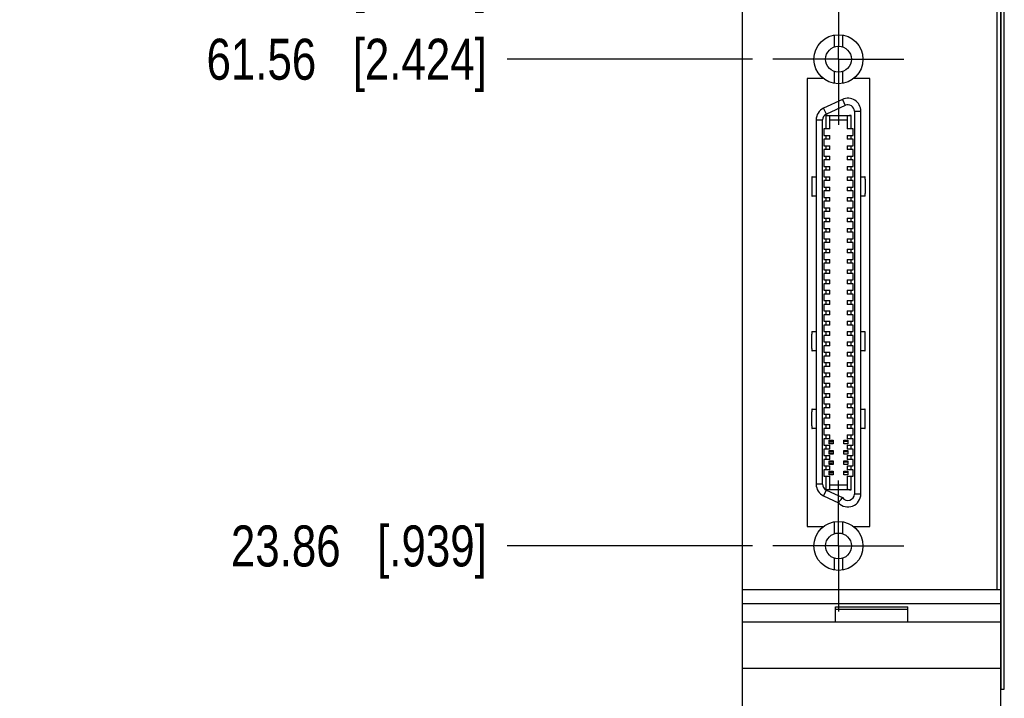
# Model space of a CAD drawing. Header units: inches. Extents: x 0.2 to 16.8, y 0.2 to 10.8.
# Tile 3 of 12: x 6.3 to 9.3, y 3.9 to 5.9. Entities that reach past the tile are written whole.
import ezdxf

# ---------------------------------------------------------------- set-up
doc = ezdxf.new("R2010")
doc.units = ezdxf.units.IN
doc.header["$LTSCALE"] = 0.935
doc.header["$MEASUREMENT"] = 0
doc.linetypes.add('CENTER', pattern=[0.6, 0.375, -0.075, 0.075, -0.075])
doc.layers.get('0').update_dxf_attribs({"linetype": 'CONTINUOUS'})
doc.layers.add('DEFAULT_1', color=7, linetype='CENTER')
doc.layers.add('DIMENSIONS', color=7, linetype='CONTINUOUS')
doc.styles.get("Standard").update_dxf_attribs({"font": 'txt', "width": 0.8})
doc.dimstyles.new('DIMSTYLE_1', dxfattribs={"dimtxt": 0.125, "dimasz": 0.18, "dimexe": 0.125, "dimexo": 0.0625, "dimgap": 0.03125, "dimtad": 0, "dimtih": 1, "dimtoh": 1, "dimdec": 3, "dimzin": 0, "dimdsep": 46, "dimtxsty": 'STANDARD', "dimblk": '_FILLED', "dimblk1": '_FILLED', "dimblk2": '_FILLED', "dimcen": 0.09, "dimadec": 3, "dimazin": 0, "dimtp": 0.01, "dimtm": 0.01, "dimtfac": 1, "dimtdec": 3, "dimtofl": 0, "dimtmove": 0, "dimatfit": 3, "dimldrblk": '_FILLED', "dimfxl": 1, "dimtolj": 1, "dimtzin": 0, "dimarcsym": 0})

# ---------------------------------------------------------------- blocks, each defined once
blk = doc.blocks.new('*D0')
at = {"layer": 'DIMENSIONS', "color": 2, "linetype": 'CONTINUOUS'}
blk.add_line((8.5105, 4.3192), (7.7625, 4.3192), dxfattribs=at)
at = {"layer": 'DIMENSIONS', "color": 2, "linetype": 'CONTINUOUS', "insert": (7.7, 4.3817), "char_height": 0.125, "width": 1.225, "attachment_point": 3, "line_spacing_factor": 0.9}
blk.add_mtext('23.86{\\ftxt.shx;\\W1.000000;\\H0.125000; }[.939]', dxfattribs=at)
blk = doc.blocks.new('_FILLED')
at = {"color": 0, "linetype": 'BYBLOCK'}
blk.add_solid([(0, 0), (-1, 0.174), (-1, -0.174)], dxfattribs=at)
blk = doc.blocks.new('*D2')
at = {"layer": 'DIMENSIONS', "color": 2, "linetype": 'CONTINUOUS'}
blk.add_line((8.5105, 5.8034), (7.7625, 5.8034), dxfattribs=at)
at = {"layer": 'DIMENSIONS', "color": 2, "linetype": 'CONTINUOUS', "insert": (7.7, 5.8659), "char_height": 0.125, "width": 1.325, "attachment_point": 3, "line_spacing_factor": 0.9}
blk.add_mtext('61.56{\\ftxt.shx;\\W1.000000;\\H0.125000; }[2.424]', dxfattribs=at)
blk = doc.blocks.new('*D3')
at = {"layer": 'DIMENSIONS', "color": 2, "linetype": 'CONTINUOUS'}
blk.add_line((8.5105, 6.0444), (7.7625, 6.0444), dxfattribs=at)
at = {"layer": 'DIMENSIONS', "color": 2, "linetype": 'CONTINUOUS', "insert": (7.7, 6.1069), "char_height": 0.125, "width": 1.325, "attachment_point": 3, "line_spacing_factor": 0.9}
blk.add_mtext('67.68{\\ftxt.shx;\\W1.000000;\\H0.125000; }[2.665]', dxfattribs=at)
blk = doc.blocks.new('*D4')
at = {"layer": 'DIMENSIONS', "color": 2, "linetype": 'CONTINUOUS'}
blk.add_line((8.5105, 7.5287), (7.7625, 7.5287), dxfattribs=at)
at = {"layer": 'DIMENSIONS', "color": 2, "linetype": 'CONTINUOUS', "insert": (7.7, 7.5912), "char_height": 0.125, "width": 1.425, "attachment_point": 3, "line_spacing_factor": 0.9}
blk.add_mtext('105.38{\\ftxt.shx;\\W1.000000;\\H0.125000; }[4.149]', dxfattribs=at)
blk = doc.blocks.new('*D5')
at = {"layer": 'DIMENSIONS', "color": 2, "linetype": 'CONTINUOUS'}
blk.add_line((8.4175, 8.3226), (7.7625, 8.3226), dxfattribs=at)
at = {"layer": 'DIMENSIONS', "color": 2, "linetype": 'CONTINUOUS', "insert": (7.7, 8.3851), "char_height": 0.125, "width": 1.425, "attachment_point": 3, "line_spacing_factor": 0.9}
blk.add_mtext('125.55{\\ftxt.shx;\\W1.000000;\\H0.125000; }[4.943]', dxfattribs=at)

msp = doc.modelspace()

# ---------------------------------------------------------------- linework, layer by layer
at = {"color": 7, "linetype": 'CONTINUOUS'}
for p, q in [((8.48, 3.1847), (8.48, 8.3226)), ((9.256, 8.3226), (9.256, 4.1867)), ((9.268, 3.1847), (9.268, 8.3226)), ((9.2689, 3.8826), (9.2689, 7.8826)), ((9.2785, 3.8826), (9.2785, 7.8826)), ((9.2787, 3.8826), (9.2787, 7.8826)), ((8.76, 5.8771), (8.76, 5.8407)), ((8.7856, 5.8771), (8.7856, 5.8407)), ((8.6768, 5.7444), (8.6768, 4.3782)), ((8.7258, 5.7444), (8.6768, 5.7444)), ((8.7258, 5.7455), (8.7258, 5.7444)), ((8.76, 5.7662), (8.76, 5.7297)), ((8.7856, 5.7662), (8.7856, 5.7297)), ((8.8198, 5.7444), (8.8198, 5.7455)), ((8.8689, 5.7444), (8.8198, 5.7444)), ((8.8689, 4.3782), (8.8689, 5.7444)), ((8.7849, 5.6806), (8.7275, 5.6538)), ((8.7849, 5.6806), (8.7933, 5.6628)), ((8.7358, 5.636), (8.7275, 5.6538)), ((8.7933, 5.6628), (8.7358, 5.636)), ((8.7047, 5.6182), (8.7047, 4.5076)), ((8.7047, 5.6182), (8.7244, 5.6182)), ((8.7244, 4.5076), (8.7244, 5.6182)), ((8.7344, 5.6322), (8.7344, 5.5908)), ((8.7344, 5.6322), (8.8112, 5.6322)), ((8.7463, 5.5908), (8.7463, 5.628)), ((8.7463, 5.6184), (8.7994, 5.6184)), ((8.7994, 5.628), (8.7994, 5.5908)), ((8.8112, 5.5908), (8.8112, 5.6322)), ((8.8213, 5.645), (8.8213, 4.4776)), ((8.8213, 5.645), (8.8409, 5.645)), ((8.8409, 4.4776), (8.8409, 5.645)), ((8.7463, 5.5908), (8.7283, 5.5908)), ((8.7283, 5.5908), (8.7283, 5.5711)), ((8.8173, 5.5908), (8.7994, 5.5908)), ((8.8173, 5.5711), (8.8173, 5.5908)), ((8.7283, 5.5711), (8.7463, 5.5711)), ((8.7463, 5.5593), (8.7283, 5.5593)), ((8.7283, 5.5593), (8.7283, 5.5396)), ((8.7344, 5.5711), (8.7344, 5.5593)), ((8.7463, 5.5593), (8.7463, 5.5711)), ((8.7994, 5.5711), (8.8173, 5.5711)), ((8.7994, 5.5711), (8.7994, 5.5593)), ((8.8173, 5.5593), (8.7994, 5.5593)), ((8.8112, 5.5593), (8.8112, 5.5711)), ((8.8173, 5.5396), (8.8173, 5.5593)), ((8.7283, 5.5396), (8.7463, 5.5396)), ((8.7463, 5.5278), (8.7283, 5.5278)), ((8.7283, 5.5278), (8.7283, 5.5082)), ((8.7344, 5.5396), (8.7344, 5.5278)), ((8.7463, 5.5278), (8.7463, 5.5396)), ((8.7994, 5.5396), (8.8173, 5.5396)), ((8.7994, 5.5396), (8.7994, 5.5278)), ((8.8173, 5.5278), (8.7994, 5.5278)), ((8.8112, 5.5278), (8.8112, 5.5396)), ((8.8173, 5.5082), (8.8173, 5.5278)), ((8.7283, 5.5082), (8.7463, 5.5082)), ((8.7344, 5.5082), (8.7344, 5.4963)), ((8.7463, 5.4963), (8.7463, 5.5082)), ((8.7994, 5.5082), (8.8173, 5.5082)), ((8.7994, 5.5082), (8.7994, 5.4963)), ((8.8112, 5.4963), (8.8112, 5.5082)), ((8.7463, 5.4963), (8.7283, 5.4963)), ((8.7283, 5.4963), (8.7283, 5.4767)), ((8.7283, 5.4767), (8.7463, 5.4767)), ((8.7344, 5.4767), (8.7344, 5.4648)), ((8.7463, 5.4648), (8.7463, 5.4767)), ((8.8173, 5.4963), (8.7994, 5.4963)), ((8.7994, 5.4767), (8.8173, 5.4767)), ((8.7994, 5.4767), (8.7994, 5.4648)), ((8.8112, 5.4648), (8.8112, 5.4767)), ((8.8173, 5.4767), (8.8173, 5.4963)), ((8.6911, 5.4373), (8.6911, 5.394)), ((8.6922, 5.4452), (8.7047, 5.4452)), ((8.7463, 5.4648), (8.7283, 5.4648)), ((8.7283, 5.4648), (8.7283, 5.4452)), ((8.7283, 5.4452), (8.7463, 5.4452)), ((8.7344, 5.4452), (8.7344, 5.4333)), ((8.7463, 5.4333), (8.7463, 5.4452)), ((8.8173, 5.4648), (8.7994, 5.4648)), ((8.7994, 5.4452), (8.8173, 5.4452)), ((8.7994, 5.4452), (8.7994, 5.4333)), ((8.8112, 5.4333), (8.8112, 5.4452)), ((8.8173, 5.4452), (8.8173, 5.4648)), ((8.8409, 5.4452), (8.8534, 5.4452)), ((8.8545, 5.4373), (8.8545, 5.394)), ((8.7463, 5.4333), (8.7283, 5.4333)), ((8.7283, 5.4333), (8.7283, 5.4137)), ((8.7283, 5.4137), (8.7463, 5.4137)), ((8.7344, 5.4137), (8.7344, 5.4019)), ((8.7463, 5.4019), (8.7463, 5.4137)), ((8.8173, 5.4333), (8.7994, 5.4333)), ((8.7994, 5.4137), (8.8173, 5.4137)), ((8.7994, 5.4137), (8.7994, 5.4019)), ((8.8112, 5.4019), (8.8112, 5.4137)), ((8.8173, 5.4137), (8.8173, 5.4333)), ((8.7047, 5.3861), (8.6922, 5.3861)), ((8.7463, 5.4019), (8.7283, 5.4019)), ((8.7283, 5.4019), (8.7283, 5.3822)), ((8.7283, 5.3822), (8.7463, 5.3822)), ((8.7344, 5.3822), (8.7344, 5.3704)), ((8.7463, 5.3704), (8.7463, 5.3822)), ((8.8173, 5.4019), (8.7994, 5.4019)), ((8.7994, 5.3822), (8.8173, 5.3822)), ((8.7994, 5.3822), (8.7994, 5.3704)), ((8.8112, 5.3704), (8.8112, 5.3822)), ((8.8173, 5.3822), (8.8173, 5.4019)), ((8.8534, 5.3861), (8.8409, 5.3861)), ((8.7463, 5.3704), (8.7283, 5.3704)), ((8.7283, 5.3704), (8.7283, 5.3507)), ((8.7283, 5.3507), (8.7463, 5.3507)), ((8.7344, 5.3507), (8.7344, 5.3389)), ((8.7463, 5.3389), (8.7463, 5.3507)), ((8.8173, 5.3704), (8.7994, 5.3704)), ((8.7994, 5.3507), (8.8173, 5.3507)), ((8.7994, 5.3507), (8.7994, 5.3389)), ((8.8112, 5.3389), (8.8112, 5.3507)), ((8.8173, 5.3507), (8.8173, 5.3704)), ((8.7463, 5.3389), (8.7283, 5.3389)), ((8.7283, 5.3389), (8.7283, 5.3192)), ((8.7283, 5.3192), (8.7463, 5.3192)), ((8.7344, 5.3192), (8.7344, 5.3074)), ((8.7463, 5.3074), (8.7463, 5.3192)), ((8.8173, 5.3389), (8.7994, 5.3389)), ((8.7994, 5.3192), (8.8173, 5.3192)), ((8.7994, 5.3192), (8.7994, 5.3074)), ((8.8112, 5.3074), (8.8112, 5.3192)), ((8.8173, 5.3192), (8.8173, 5.3389)), ((8.7463, 5.3074), (8.7283, 5.3074)), ((8.7283, 5.3074), (8.7283, 5.2877)), ((8.7283, 5.2877), (8.7463, 5.2877)), ((8.7344, 5.2877), (8.7344, 5.2759)), ((8.7463, 5.2759), (8.7463, 5.2877)), ((8.8173, 5.3074), (8.7994, 5.3074)), ((8.7994, 5.2877), (8.8173, 5.2877)), ((8.7994, 5.2877), (8.7994, 5.2759)), ((8.8112, 5.2759), (8.8112, 5.2877)), ((8.8173, 5.2877), (8.8173, 5.3074)), ((8.7463, 5.2759), (8.7283, 5.2759)), ((8.7283, 5.2759), (8.7283, 5.2562)), ((8.8173, 5.2759), (8.7994, 5.2759)), ((8.8173, 5.2562), (8.8173, 5.2759)), ((8.7283, 5.2562), (8.7463, 5.2562)), ((8.7463, 5.2444), (8.7283, 5.2444)), ((8.7283, 5.2444), (8.7283, 5.2247)), ((8.7344, 5.2562), (8.7344, 5.2444)), ((8.7463, 5.2444), (8.7463, 5.2562)), ((8.7994, 5.2562), (8.8173, 5.2562)), ((8.7994, 5.2562), (8.7994, 5.2444)), ((8.8173, 5.2444), (8.7994, 5.2444)), ((8.8112, 5.2444), (8.8112, 5.2562)), ((8.8173, 5.2247), (8.8173, 5.2444)), ((8.7283, 5.2247), (8.7463, 5.2247)), ((8.7463, 5.2129), (8.7283, 5.2129)), ((8.7283, 5.2129), (8.7283, 5.1932)), ((8.7344, 5.2247), (8.7344, 5.2129)), ((8.7463, 5.2129), (8.7463, 5.2247)), ((8.7994, 5.2247), (8.8173, 5.2247)), ((8.7994, 5.2247), (8.7994, 5.2129)), ((8.8173, 5.2129), (8.7994, 5.2129)), ((8.8112, 5.2129), (8.8112, 5.2247)), ((8.8173, 5.1932), (8.8173, 5.2129)), ((8.7283, 5.1932), (8.7463, 5.1932)), ((8.7463, 5.1814), (8.7283, 5.1814)), ((8.7283, 5.1814), (8.7283, 5.1617)), ((8.7344, 5.1932), (8.7344, 5.1814)), ((8.7463, 5.1814), (8.7463, 5.1932)), ((8.7994, 5.1932), (8.8173, 5.1932)), ((8.7994, 5.1932), (8.7994, 5.1814)), ((8.8173, 5.1814), (8.7994, 5.1814)), ((8.8112, 5.1814), (8.8112, 5.1932)), ((8.8173, 5.1617), (8.8173, 5.1814)), ((8.7283, 5.1617), (8.7463, 5.1617)), ((8.7463, 5.1499), (8.7283, 5.1499)), ((8.7283, 5.1499), (8.7283, 5.1302)), ((8.7344, 5.1617), (8.7344, 5.1499)), ((8.7463, 5.1499), (8.7463, 5.1617)), ((8.7994, 5.1617), (8.8173, 5.1617)), ((8.7994, 5.1617), (8.7994, 5.1499)), ((8.8173, 5.1499), (8.7994, 5.1499)), ((8.8112, 5.1499), (8.8112, 5.1617)), ((8.8173, 5.1302), (8.8173, 5.1499)), ((8.7283, 5.1302), (8.7463, 5.1302)), ((8.7463, 5.1184), (8.7283, 5.1184)), ((8.7283, 5.1184), (8.7283, 5.0987)), ((8.7344, 5.1302), (8.7344, 5.1184)), ((8.7463, 5.1184), (8.7463, 5.1302)), ((8.7994, 5.1302), (8.8173, 5.1302)), ((8.7994, 5.1302), (8.7994, 5.1184)), ((8.8173, 5.1184), (8.7994, 5.1184)), ((8.8112, 5.1184), (8.8112, 5.1302)), ((8.8173, 5.0987), (8.8173, 5.1184)), ((8.7283, 5.0987), (8.7463, 5.0987)), ((8.7463, 5.0869), (8.7283, 5.0869)), ((8.7283, 5.0869), (8.7283, 5.0672)), ((8.7344, 5.0987), (8.7344, 5.0869)), ((8.7463, 5.0869), (8.7463, 5.0987)), ((8.7994, 5.0987), (8.8173, 5.0987)), ((8.7994, 5.0987), (8.7994, 5.0869)), ((8.8173, 5.0869), (8.7994, 5.0869)), ((8.8112, 5.0869), (8.8112, 5.0987)), ((8.8173, 5.0672), (8.8173, 5.0869)), ((8.7283, 5.0672), (8.7463, 5.0672)), ((8.7463, 5.0554), (8.7283, 5.0554)), ((8.7283, 5.0554), (8.7283, 5.0357)), ((8.7344, 5.0672), (8.7344, 5.0554)), ((8.7463, 5.0554), (8.7463, 5.0672)), ((8.7994, 5.0672), (8.8173, 5.0672)), ((8.7994, 5.0672), (8.7994, 5.0554)), ((8.8173, 5.0554), (8.7994, 5.0554)), ((8.8112, 5.0554), (8.8112, 5.0672)), ((8.8173, 5.0357), (8.8173, 5.0554)), ((8.7283, 5.0357), (8.7463, 5.0357)), ((8.7463, 5.0239), (8.7283, 5.0239)), ((8.7283, 5.0239), (8.7283, 5.0042)), ((8.7344, 5.0357), (8.7344, 5.0239)), ((8.7463, 5.0239), (8.7463, 5.0357)), ((8.7994, 5.0357), (8.8173, 5.0357)), ((8.7994, 5.0357), (8.7994, 5.0239)), ((8.8173, 5.0239), (8.7994, 5.0239)), ((8.8112, 5.0239), (8.8112, 5.0357)), ((8.8173, 5.0042), (8.8173, 5.0239)), ((8.7283, 5.0042), (8.7463, 5.0042)), ((8.7463, 4.9924), (8.7283, 4.9924)), ((8.7283, 4.9924), (8.7283, 4.9727)), ((8.7344, 5.0042), (8.7344, 4.9924)), ((8.7463, 4.9924), (8.7463, 5.0042)), ((8.7994, 5.0042), (8.8173, 5.0042)), ((8.7994, 5.0042), (8.7994, 4.9924)), ((8.8173, 4.9924), (8.7994, 4.9924)), ((8.8112, 4.9924), (8.8112, 5.0042)), ((8.8173, 4.9727), (8.8173, 4.9924)), ((8.6911, 4.9215), (8.6911, 4.9648)), ((8.6922, 4.9727), (8.7047, 4.9727)), ((8.7283, 4.9727), (8.7463, 4.9727)), ((8.7463, 4.9609), (8.7283, 4.9609)), ((8.7283, 4.9609), (8.7283, 4.9412)), ((8.7344, 4.9727), (8.7344, 4.9609)), ((8.7463, 4.9609), (8.7463, 4.9727)), ((8.7994, 4.9727), (8.8173, 4.9727)), ((8.7994, 4.9727), (8.7994, 4.9609)), ((8.8173, 4.9609), (8.7994, 4.9609)), ((8.8112, 4.9609), (8.8112, 4.9727)), ((8.8173, 4.9412), (8.8173, 4.9609)), ((8.8409, 4.9727), (8.8534, 4.9727)), ((8.8545, 4.9215), (8.8545, 4.9648)), ((8.7283, 4.9412), (8.7463, 4.9412)), ((8.7463, 4.9294), (8.7283, 4.9294)), ((8.7283, 4.9294), (8.7283, 4.9097)), ((8.7344, 4.9412), (8.7344, 4.9294)), ((8.7463, 4.9294), (8.7463, 4.9412)), ((8.7994, 4.9412), (8.8173, 4.9412)), ((8.7994, 4.9412), (8.7994, 4.9294)), ((8.8173, 4.9294), (8.7994, 4.9294)), ((8.8112, 4.9294), (8.8112, 4.9412)), ((8.8173, 4.9097), (8.8173, 4.9294)), ((8.7047, 4.9137), (8.6922, 4.9137)), ((8.7283, 4.9097), (8.7463, 4.9097)), ((8.7463, 4.8979), (8.7283, 4.8979)), ((8.7283, 4.8979), (8.7283, 4.8782)), ((8.7344, 4.9097), (8.7344, 4.8979)), ((8.7463, 4.8979), (8.7463, 4.9097)), ((8.7994, 4.9097), (8.8173, 4.9097)), ((8.7994, 4.9097), (8.7994, 4.8979)), ((8.8173, 4.8979), (8.7994, 4.8979)), ((8.8112, 4.8979), (8.8112, 4.9097)), ((8.8173, 4.8782), (8.8173, 4.8979)), ((8.8534, 4.9137), (8.8409, 4.9137)), ((8.7283, 4.8782), (8.7463, 4.8782)), ((8.7463, 4.8664), (8.7283, 4.8664)), ((8.7283, 4.8664), (8.7283, 4.8467)), ((8.7344, 4.8782), (8.7344, 4.8664)), ((8.7463, 4.8664), (8.7463, 4.8782)), ((8.7994, 4.8782), (8.8173, 4.8782)), ((8.7994, 4.8782), (8.7994, 4.8664)), ((8.8173, 4.8664), (8.7994, 4.8664)), ((8.8112, 4.8664), (8.8112, 4.8782)), ((8.8173, 4.8467), (8.8173, 4.8664)), ((8.7283, 4.8467), (8.7463, 4.8467)), ((8.7344, 4.8467), (8.7344, 4.8349)), ((8.7463, 4.8349), (8.7463, 4.8467)), ((8.7994, 4.8467), (8.8173, 4.8467)), ((8.7994, 4.8467), (8.7994, 4.8349)), ((8.8112, 4.8349), (8.8112, 4.8467)), ((8.7463, 4.8349), (8.7283, 4.8349)), ((8.7283, 4.8349), (8.7283, 4.8152)), ((8.7283, 4.8152), (8.7463, 4.8152)), ((8.7344, 4.8152), (8.7344, 4.8034)), ((8.7463, 4.8034), (8.7463, 4.8152)), ((8.8173, 4.8349), (8.7994, 4.8349)), ((8.7994, 4.8152), (8.8173, 4.8152)), ((8.7994, 4.8152), (8.7994, 4.8034)), ((8.8112, 4.8034), (8.8112, 4.8152)), ((8.8173, 4.8152), (8.8173, 4.8349)), ((8.7463, 4.8034), (8.7283, 4.8034)), ((8.7283, 4.8034), (8.7283, 4.7837)), ((8.7283, 4.7837), (8.7463, 4.7837)), ((8.7344, 4.7837), (8.7344, 4.7719)), ((8.7463, 4.7719), (8.7463, 4.7837)), ((8.8173, 4.8034), (8.7994, 4.8034)), ((8.7994, 4.7837), (8.8173, 4.7837)), ((8.7994, 4.7837), (8.7994, 4.7719)), ((8.8112, 4.7719), (8.8112, 4.7837)), ((8.8173, 4.7837), (8.8173, 4.8034)), ((8.7463, 4.7719), (8.7283, 4.7719)), ((8.7283, 4.7719), (8.7283, 4.7522)), ((8.7283, 4.7522), (8.7463, 4.7522)), ((8.7344, 4.7522), (8.7344, 4.7404)), ((8.7463, 4.7404), (8.7463, 4.7522)), ((8.8173, 4.7719), (8.7994, 4.7719)), ((8.7994, 4.7522), (8.8173, 4.7522)), ((8.7994, 4.7522), (8.7994, 4.7404)), ((8.8112, 4.7404), (8.8112, 4.7522)), ((8.8173, 4.7522), (8.8173, 4.7719)), ((8.6911, 4.6853), (8.6911, 4.7286)), ((8.6922, 4.7365), (8.7047, 4.7365)), ((8.7463, 4.7404), (8.7283, 4.7404)), ((8.7283, 4.7404), (8.7283, 4.7207)), ((8.7283, 4.7207), (8.7463, 4.7207)), ((8.7344, 4.7207), (8.7344, 4.7089)), ((8.7463, 4.7089), (8.7463, 4.7207)), ((8.8173, 4.7404), (8.7994, 4.7404)), ((8.7994, 4.7207), (8.8173, 4.7207)), ((8.7994, 4.7207), (8.7994, 4.7089)), ((8.8112, 4.7089), (8.8112, 4.7207)), ((8.8173, 4.7207), (8.8173, 4.7404)), ((8.8409, 4.7365), (8.8534, 4.7365)), ((8.8545, 4.6853), (8.8545, 4.7286)), ((8.7463, 4.7089), (8.7283, 4.7089)), ((8.7283, 4.7089), (8.7283, 4.6893)), ((8.7283, 4.6893), (8.7463, 4.6893)), ((8.7344, 4.6893), (8.7344, 4.6774)), ((8.7463, 4.6774), (8.7463, 4.6893)), ((8.8173, 4.7089), (8.7994, 4.7089)), ((8.7994, 4.6893), (8.8173, 4.6893)), ((8.7994, 4.6893), (8.7994, 4.6774)), ((8.8112, 4.6774), (8.8112, 4.6893)), ((8.8173, 4.6893), (8.8173, 4.7089)), ((8.7047, 4.6774), (8.6922, 4.6774)), ((8.7463, 4.6774), (8.7283, 4.6774)), ((8.7283, 4.6774), (8.7283, 4.6578)), ((8.7283, 4.6578), (8.7463, 4.6578)), ((8.7344, 4.6578), (8.7344, 4.6459)), ((8.7463, 4.6459), (8.7463, 4.6578)), ((8.8173, 4.6774), (8.7994, 4.6774)), ((8.7994, 4.6578), (8.8173, 4.6578)), ((8.7994, 4.6578), (8.7994, 4.6459)), ((8.8112, 4.6459), (8.8112, 4.6578)), ((8.8173, 4.6578), (8.8173, 4.6774)), ((8.8534, 4.6774), (8.8409, 4.6774)), ((8.7463, 4.6459), (8.7283, 4.6459)), ((8.7283, 4.6459), (8.7283, 4.6263)), ((8.7283, 4.6263), (8.7463, 4.6263)), ((8.7344, 4.6263), (8.7344, 4.6145)), ((8.7447, 4.642), (8.7565, 4.642)), ((8.7447, 4.6302), (8.7447, 4.642)), ((8.7565, 4.6381), (8.7447, 4.6381)), ((8.7447, 4.6341), (8.7531, 4.6341)), ((8.7565, 4.6302), (8.7447, 4.6302)), ((8.7463, 4.6145), (8.7463, 4.6263)), ((8.7531, 4.6341), (8.7531, 4.6302)), ((8.7565, 4.642), (8.7565, 4.6302)), ((8.7892, 4.642), (8.801, 4.642)), ((8.7892, 4.6302), (8.7892, 4.642)), ((8.801, 4.6381), (8.7892, 4.6381)), ((8.801, 4.6302), (8.7892, 4.6302)), ((8.7925, 4.642), (8.7925, 4.6381)), ((8.8173, 4.6459), (8.7994, 4.6459)), ((8.7994, 4.6263), (8.8173, 4.6263)), ((8.7994, 4.6263), (8.7994, 4.6145)), ((8.801, 4.642), (8.801, 4.6302)), ((8.8112, 4.6145), (8.8112, 4.6263)), ((8.8173, 4.6263), (8.8173, 4.6459)), ((8.7463, 4.6145), (8.7283, 4.6145)), ((8.7283, 4.6145), (8.7283, 4.5948)), ((8.7447, 4.6105), (8.7565, 4.6105)), ((8.7447, 4.5987), (8.7447, 4.6105)), ((8.7565, 4.6066), (8.7447, 4.6066)), ((8.7447, 4.6026), (8.7531, 4.6026)), ((8.7565, 4.5987), (8.7447, 4.5987)), ((8.7531, 4.6026), (8.7531, 4.5987)), ((8.7565, 4.6105), (8.7565, 4.5987)), ((8.7892, 4.6105), (8.801, 4.6105)), ((8.7892, 4.5987), (8.7892, 4.6105)), ((8.801, 4.6066), (8.7892, 4.6066)), ((8.801, 4.5987), (8.7892, 4.5987)), ((8.7925, 4.6105), (8.7925, 4.6066)), ((8.8173, 4.6145), (8.7994, 4.6145)), ((8.801, 4.6105), (8.801, 4.5987)), ((8.8173, 4.5948), (8.8173, 4.6145)), ((8.7283, 4.5948), (8.7463, 4.5948)), ((8.7463, 4.583), (8.7283, 4.583)), ((8.7283, 4.583), (8.7283, 4.5633)), ((8.7344, 4.5948), (8.7344, 4.583)), ((8.7447, 4.579), (8.7565, 4.579)), ((8.7447, 4.5672), (8.7447, 4.579)), ((8.7565, 4.5751), (8.7447, 4.5751)), ((8.7447, 4.5711), (8.7531, 4.5711)), ((8.7565, 4.5672), (8.7447, 4.5672)), ((8.7463, 4.583), (8.7463, 4.5948)), ((8.7531, 4.5711), (8.7531, 4.5672)), ((8.7565, 4.579), (8.7565, 4.5672)), ((8.7892, 4.579), (8.801, 4.579)), ((8.7892, 4.5672), (8.7892, 4.579)), ((8.801, 4.5751), (8.7892, 4.5751)), ((8.801, 4.5672), (8.7892, 4.5672)), ((8.7925, 4.579), (8.7925, 4.5751)), ((8.7994, 4.5948), (8.8173, 4.5948)), ((8.7994, 4.5948), (8.7994, 4.583)), ((8.8173, 4.583), (8.7994, 4.583)), ((8.801, 4.579), (8.801, 4.5672)), ((8.8112, 4.583), (8.8112, 4.5948)), ((8.8173, 4.5633), (8.8173, 4.583)), ((8.7283, 4.5633), (8.7463, 4.5633)), ((8.7463, 4.5515), (8.7283, 4.5515)), ((8.7283, 4.5515), (8.7283, 4.5318)), ((8.7344, 4.5633), (8.7344, 4.5515)), ((8.7447, 4.5475), (8.7565, 4.5475)), ((8.7447, 4.5357), (8.7447, 4.5475)), ((8.7565, 4.5436), (8.7447, 4.5436)), ((8.7447, 4.5396), (8.7531, 4.5396)), ((8.7565, 4.5357), (8.7447, 4.5357)), ((8.7463, 4.5515), (8.7463, 4.5633)), ((8.7531, 4.5396), (8.7531, 4.5357)), ((8.7565, 4.5475), (8.7565, 4.5357)), ((8.7892, 4.5475), (8.801, 4.5475)), ((8.7892, 4.5357), (8.7892, 4.5475)), ((8.801, 4.5436), (8.7892, 4.5436)), ((8.801, 4.5357), (8.7892, 4.5357)), ((8.7925, 4.5475), (8.7925, 4.5436)), ((8.7994, 4.5633), (8.8173, 4.5633)), ((8.7994, 4.5633), (8.7994, 4.5515)), ((8.8173, 4.5515), (8.7994, 4.5515)), ((8.801, 4.5475), (8.801, 4.5357)), ((8.8112, 4.5515), (8.8112, 4.5633)), ((8.8173, 4.5318), (8.8173, 4.5515)), ((8.7244, 4.5076), (8.7047, 4.5076)), ((8.7283, 4.5318), (8.7463, 4.5318)), ((8.7344, 4.5318), (8.7344, 4.4904)), ((8.7463, 4.4946), (8.7463, 4.5318)), ((8.7994, 4.5318), (8.8173, 4.5318)), ((8.7994, 4.5318), (8.7994, 4.4946)), ((8.8112, 4.4904), (8.8112, 4.5318)), ((8.7275, 4.4719), (8.7358, 4.4897)), ((8.8112, 4.4904), (8.7344, 4.4904)), ((8.7358, 4.4897), (8.7852, 4.4667)), ((8.7994, 4.5042), (8.7463, 4.5042)), ((8.8409, 4.4776), (8.8213, 4.4776)), ((8.7275, 4.4719), (8.7728, 4.4507)), ((8.76, 4.3929), (8.76, 4.3564)), ((8.7856, 4.3929), (8.7856, 4.3564)), ((8.6768, 4.3782), (8.7258, 4.3782)), ((8.7258, 4.3782), (8.7258, 4.3771)), ((8.8198, 4.3782), (8.8689, 4.3782)), ((8.8198, 4.3771), (8.8198, 4.3782)), ((8.76, 4.2819), (8.76, 4.2455)), ((8.7856, 4.2819), (8.7856, 4.2455)), ((8.48, 4.1867), (9.268, 4.1867)), ((8.48, 4.1437), (9.268, 4.1437)), ((8.764, 4.1337), (8.984, 4.1337)), ((8.764, 4.0867), (8.764, 4.1337)), ((8.764, 4.1267), (8.984, 4.1267)), ((8.984, 4.0867), (8.984, 4.1337)), ((9.268, 4.0867), (8.48, 4.0867)), ((8.48, 3.9467), (9.268, 3.9467)), ((9.2684, 3.8826), (9.2787, 3.8826))]:
    msp.add_line(p, q, dxfattribs=at)
for centre, radius in [((8.7728, 5.8034), 0.0748), ((8.7728, 5.8034), 0.0394), ((8.7728, 4.3192), 0.0748), ((8.7728, 4.3192), 0.0394)]:
    msp.add_circle(centre, radius, dxfattribs=at)
for centre, radius, start, end in [((8.8016, 5.645), 0.0394, 360, 115), ((8.7441, 5.6182), 0.0394, 115, 180), ((8.8016, 5.645), 0.0197, 0, 115), ((8.7441, 5.6182), 0.0197, 115, 180), ((8.7441, 4.5076), 0.0394, 180, 245), ((8.7441, 4.5076), 0.0197, 180, 245), ((8.8016, 4.4776), 0.0394, 223.1136, 360), ((8.8016, 4.4776), 0.0197, 213.8537, 360)]:
    msp.add_arc(centre, radius, start, end, dxfattribs=at)
for centre, start_param, end_param in [((8.7344, 5.628), 0, 1.570796), ((8.8112, 5.628), 1.570796, 3.141593), ((8.7344, 4.4946), -1.570796, 0), ((8.8112, 4.4946), 3.141593, 4.712389)]:
    msp.add_ellipse(centre, major_axis=(0.0118, 0), ratio=0.35, start_param=start_param, end_param=end_param, dxfattribs=at)
for points, knots in [([(8.6922, 5.4452), (8.6921, 5.4452), (8.6919, 5.4449), (8.6917, 5.4442), (8.6914, 5.4426), (8.6912, 5.4402), (8.6911, 5.4383), (8.6911, 5.4373)], [0, 0, 0, 0, 0.032064, 0.092937, 0.308769, 0.626525, 1, 1, 1, 1]), ([(8.8545, 5.4373), (8.8545, 5.4383), (8.8545, 5.4402), (8.8543, 5.4426), (8.854, 5.4442), (8.8537, 5.4449), (8.8535, 5.4452), (8.8534, 5.4452)], [0, 0, 0, 0, 0.373475, 0.691231, 0.907063, 0.967936, 1, 1, 1, 1]), ([(8.6911, 5.394), (8.6911, 5.393), (8.6912, 5.3911), (8.6914, 5.3887), (8.6917, 5.3871), (8.6919, 5.3863), (8.6921, 5.3861), (8.6922, 5.3861)], [0, 0, 0, 0, 0.373475, 0.691231, 0.907063, 0.967936, 1, 1, 1, 1]), ([(8.8534, 5.3861), (8.8535, 5.3861), (8.8537, 5.3863), (8.854, 5.3871), (8.8543, 5.3887), (8.8545, 5.3911), (8.8545, 5.393), (8.8545, 5.394)], [0, 0, 0, 0, 0.032064, 0.092937, 0.308769, 0.626525, 1, 1, 1, 1]), ([(8.6922, 4.9727), (8.6921, 4.9727), (8.6919, 4.9725), (8.6917, 4.9717), (8.6914, 4.9701), (8.6912, 4.9677), (8.6911, 4.9658), (8.6911, 4.9648)], [0, 0, 0, 0, 0.032064, 0.092937, 0.308769, 0.626525, 1, 1, 1, 1]), ([(8.8545, 4.9648), (8.8545, 4.9658), (8.8545, 4.9677), (8.8543, 4.9701), (8.854, 4.9717), (8.8537, 4.9725), (8.8535, 4.9727), (8.8534, 4.9727)], [0, 0, 0, 0, 0.373475, 0.691231, 0.907063, 0.967936, 1, 1, 1, 1]), ([(8.6911, 4.9215), (8.6911, 4.9205), (8.6912, 4.9187), (8.6914, 4.9162), (8.6917, 4.9146), (8.6919, 4.9139), (8.6921, 4.9137), (8.6922, 4.9137)], [0, 0, 0, 0, 0.373475, 0.691231, 0.907063, 0.967936, 1, 1, 1, 1]), ([(8.8534, 4.9137), (8.8535, 4.9137), (8.8537, 4.9139), (8.854, 4.9146), (8.8543, 4.9162), (8.8545, 4.9187), (8.8545, 4.9205), (8.8545, 4.9215)], [0, 0, 0, 0, 0.032064, 0.092937, 0.308769, 0.626525, 1, 1, 1, 1]), ([(8.6922, 4.7365), (8.6921, 4.7365), (8.6919, 4.7363), (8.6917, 4.7355), (8.6914, 4.7339), (8.6912, 4.7315), (8.6911, 4.7296), (8.6911, 4.7286)], [0, 0, 0, 0, 0.032064, 0.092937, 0.308769, 0.626525, 1, 1, 1, 1]), ([(8.8545, 4.7286), (8.8545, 4.7296), (8.8545, 4.7315), (8.8543, 4.7339), (8.854, 4.7355), (8.8537, 4.7363), (8.8535, 4.7365), (8.8534, 4.7365)], [0, 0, 0, 0, 0.373475, 0.691231, 0.907063, 0.967936, 1, 1, 1, 1]), ([(8.6911, 4.6853), (8.6911, 4.6843), (8.6912, 4.6824), (8.6914, 4.68), (8.6917, 4.6784), (8.6919, 4.6777), (8.6921, 4.6774), (8.6922, 4.6774)], [0, 0, 0, 0, 0.373475, 0.691231, 0.907063, 0.967936, 1, 1, 1, 1]), ([(8.8534, 4.6774), (8.8535, 4.6774), (8.8537, 4.6777), (8.854, 4.6784), (8.8543, 4.68), (8.8545, 4.6824), (8.8545, 4.6843), (8.8545, 4.6853)], [0, 0, 0, 0, 0.032064, 0.092937, 0.308769, 0.626525, 1, 1, 1, 1]), ([(8.7728, 4.4507), (8.774, 4.4523), (8.778, 4.4578), (8.7821, 4.4631), (8.7852, 4.4667)], [0, 0, 0, 0, 0.296764, 1, 1, 1, 1])]:
    msp.add_open_spline(points, degree=3, knots=knots, dxfattribs=at)
at = {"layer": 'DEFAULT_1', "color": 7, "linetype": 'CENTER'}
for p, q in [((8.7728, 6.0444), (8.7728, 5.8446)), ((8.7728, 5.8034), (8.7728, 5.8446)), ((8.7728, 5.8034), (8.573, 5.8034)), ((8.7728, 5.8034), (8.7728, 5.6036)), ((8.7728, 5.8034), (8.9726, 5.8034)), ((8.7728, 4.3192), (8.7728, 4.519)), ((8.7728, 4.3192), (8.573, 4.3192)), ((8.7728, 4.3192), (8.9726, 4.3192)), ((8.7728, 4.3192), (8.7728, 4.1194))]:
    msp.add_line(p, q, dxfattribs=at)

# ---------------------------------------------------------------- dimensions: what is measured, and where the dimension line sits
at = {"layer": 'DIMENSIONS', "color": 2, "linetype": 'CONTINUOUS'}
for feature_location, offset, origin, picture, middle in [((8.4175, 8.3226), (-0.655, 0), (8.48, 3.3797), '*D5', (6.9875, 8.3226)), ((8.5105, 7.5287), (-0.748, 0), (8.573, 3.3797), '*D4', (6.9875, 7.5287)), ((8.5105, 6.0444), (-0.748, 0), (8.573, 3.3797), '*D3', (7.0375, 6.0444)), ((8.5105, 5.8034), (-0.748, 0), (8.573, 3.3797), '*D2', (7.0375, 5.8034)), ((8.51053, 4.31918), (-0.74803, 0), (8.57104, 3.3797), '*D0', (7.08749, 4.31918))]:
    dim = msp.add_ordinate_dim(feature_location=feature_location, offset=offset, dtype=0, origin=origin, dimstyle='DIMSTYLE_1', dxfattribs=at)
    dim.commit()
    dim.dimension.update_dxf_attribs({"geometry": picture, "text_midpoint": middle})

doc.saveas('drawing.dxf')
